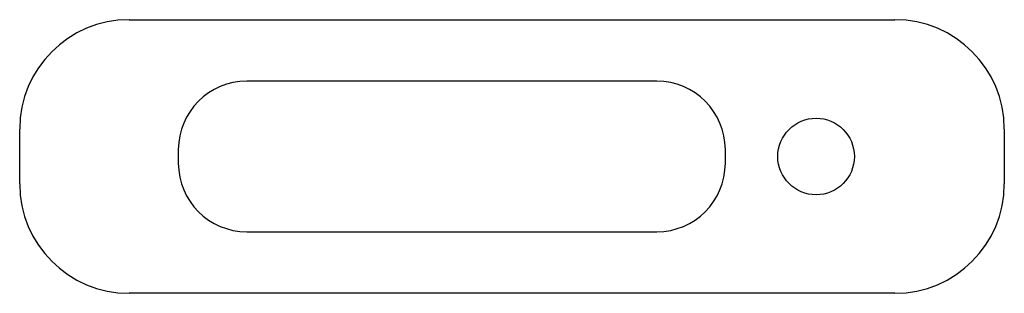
# Model space of a CAD drawing. Header units: millimetres. Extents: x 3909.818 to 3910.178, y 1884.612 to 1884.712.
import ezdxf

# ---------------------------------------------------------------- set-up
doc = ezdxf.new("R2010")
doc.units = ezdxf.units.MM
doc.layers.add('SANINDUSA', color=3, linetype='Continuous')

msp = doc.modelspace()

# ---------------------------------------------------------------- linework, layer by layer
at = {"layer": 'SANINDUSA'}
for p, q in [((3909.85785, 1884.71245), (3910.13785, 1884.71245)), ((3910.05085, 1884.68995), (3909.90085, 1884.68995)), ((3909.81785, 1884.65245), (3909.81785, 1884.67245)), ((3910.17785, 1884.67245), (3910.17785, 1884.65245)), ((3909.87585, 1884.66495), (3909.87585, 1884.65995)), ((3910.07585, 1884.65995), (3910.07585, 1884.66495)), ((3909.90085, 1884.63495), (3910.05085, 1884.63495)), ((3910.13785, 1884.61245), (3909.85785, 1884.61245))]:
    msp.add_line(p, q, dxfattribs=at)
msp.add_circle((3910.10903, 1884.66245), 0.014, dxfattribs=at)
for centre, radius, start, end in [((3909.85785, 1884.67245), 0.04, 90, 180), ((3910.13785, 1884.67245), 0.04, 0, 90), ((3909.90085, 1884.66495), 0.025, 90, 180), ((3910.05085, 1884.66495), 0.025, 0, 90), ((3909.90085, 1884.65995), 0.025, 180, 270), ((3910.05085, 1884.65995), 0.025, 270, 0), ((3909.85785, 1884.65245), 0.04, 180, 270), ((3910.13785, 1884.65245), 0.04, 270, 0)]:
    msp.add_arc(centre, radius, start, end, dxfattribs=at)

doc.saveas('drawing.dxf')
